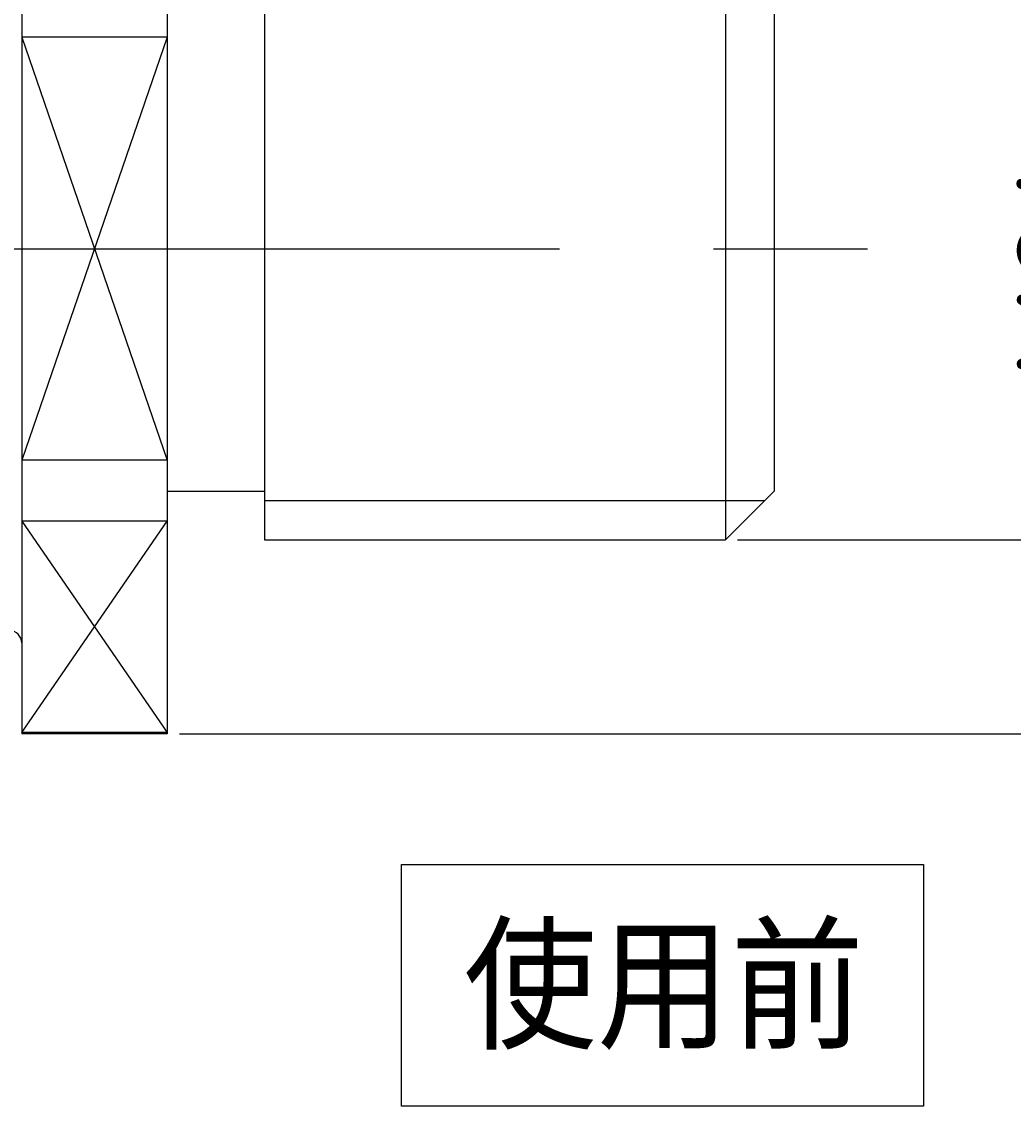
# Model space of a CAD drawing. Extents: x 106 to 361, y 259 to 417.
# Tile 5 of 8: x 228 to 269, y 337 to 381. Entities that reach past the tile are written whole.
import ezdxf

# ---------------------------------------------------------------- set-up
doc = ezdxf.new("R2010")
doc.units = 0
doc.linetypes.add('CENTER', pattern=[50.8, 31.75, -6.35, 6.35, -6.35])
doc.layers.get('0').update_dxf_attribs({"linetype": 'CONTINUOUS'})
doc.layers.get('DEFPOINTS').update_dxf_attribs({"linetype": 'CONTINUOUS'})
for name, color, linetype in [('図形', 7, 'CONTINUOUS'), ('寸法_文字', 3, 'CONTINUOUS'), ('寸法_文字0', 3, 'CONTINUOUS')]:
    doc.layers.add(name, color=color, linetype=linetype)
doc.styles.add('DIMENSION', font='isocp.shx', dxfattribs={"bigfont": 'bigfont.shx'})
doc.styles.add('KANJI', font='TXT', dxfattribs={"bigfont": 'BIGFONT'})
doc.dimstyles.get("Standard").update_dxf_attribs({"dimtxt": 0.18, "dimasz": 0.18, "dimexe": 0.18, "dimexo": 0.0625, "dimgap": 0.09, "dimtad": 0, "dimtih": 1, "dimtoh": 1, "dimzin": 0, "dimcen": 0.09, "dimazin": 3, "dimtfac": 1, "dimtofl": 0, "dimtmove": 0, "dimatfit": 3})

# ---------------------------------------------------------------- blocks, each defined once
blk = doc.blocks.new('_OPEN30')
at = {"color": 0, "linetype": 'BYBLOCK'}
for p, q in [((-1, 0.268), (0, 0)), ((0, 0), (-1, -0.268)), ((0, 0), (-1, 0))]:
    blk.add_line(p, q, dxfattribs=at)
blk = doc.blocks.new('*U99')
at = {"layer": '寸法_文字', "color": 3, "style": 'DIMENSION'}
blk.add_text('M24', height=4.5, rotation=90, dxfattribs=at).set_placement((273.937, 366.459))
blk = doc.blocks.new('*D98')
at = {"layer": 'DEFPOINTS', "color": 0}
for p in [(257.437, 383.859), (257.437, 359.859), (274.437, 359.859)]:
    blk.add_point(p, dxfattribs=at)
at = {"layer": '寸法_文字', "color": 3}
for p, q in [((257.937, 383.859), (276.437, 383.859)), ((274.437, 380.859), (274.437, 362.859)), ((257.937, 359.859), (276.437, 359.859))]:
    blk.add_line(p, q, dxfattribs=at)
blk.add_blockref('*U99', (0, 0))
at = {"layer": '寸法_文字', "color": 3, "xscale": 3.000000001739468, "yscale": 3.000000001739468, "zscale": 3.000000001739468}
for p, rotation in [((274.437, 383.859), 90), ((274.437, 359.859), 270)]:
    blk.add_blockref('_OPEN30', p, dxfattribs=dict(at, rotation=rotation))
blk = doc.blocks.new('*U101')
at = {"layer": '寸法_文字', "color": 3, "style": 'DIMENSION'}
blk.add_text('∅40', height=4.5, rotation=90, dxfattribs=at).set_placement((283.937, 366.457))
blk = doc.blocks.new('*D100')
at = {"layer": 'DEFPOINTS', "color": 0}
for p in [(234.437, 391.859), (234.437, 351.859), (284.437, 351.859)]:
    blk.add_point(p, dxfattribs=at)
at = {"layer": '寸法_文字', "color": 3}
for p, q in [((234.937, 391.859), (286.437, 391.859)), ((284.437, 388.859), (284.437, 354.859)), ((234.937, 351.859), (286.437, 351.859))]:
    blk.add_line(p, q, dxfattribs=at)
blk.add_blockref('*U101', (0, 0))
at = {"layer": '寸法_文字', "color": 3, "xscale": 3.000000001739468, "yscale": 3.000000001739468, "zscale": 3.000000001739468}
for p, rotation in [((284.437, 391.859), 90), ((284.437, 351.859), 270)]:
    blk.add_blockref('_OPEN30', p, dxfattribs=dict(at, rotation=rotation))
blk = doc.blocks.new('*U125')
at = {"layer": '寸法_文字0', "color": 3, "style": 'KANJI'}
blk.add_text('使用前', height=5, dxfattribs=at).set_placement((246.645, 338.854))

msp = doc.modelspace()

# ---------------------------------------------------------------- linework, layer by layer
at = {"layer": '図形', "color": 0, "linetype": 'BYBLOCK'}
for p, q in [((228.437, 391.859), (228.437, 351.859)), ((234.437, 391.859), (234.437, 351.859)), ((238.437, 383.859), (238.437, 359.859)), ((257.437, 383.859), (257.437, 359.859)), ((259.437, 381.859), (259.437, 361.859)), ((234.437, 380.577), (228.437, 380.577)), ((234.437, 363.141), (228.437, 363.141)), ((234.437, 361.859), (238.437, 361.859)), ((259.437, 361.859), (257.437, 359.859)), ((234.437, 360.629), (228.437, 360.629)), ((238.437, 359.859), (257.437, 359.859)), ((234.437, 351.912), (228.437, 351.912)), ((234.437, 351.859), (228.437, 351.859))]:
    msp.add_line(p, q, dxfattribs=at)
at = {"layer": '図形', "color": 3}
for p, q in [((228.437, 380.577), (234.437, 363.141)), ((234.437, 380.577), (228.437, 363.141)), ((238.437, 361.483), (259.061, 361.483)), ((228.437, 360.629), (234.437, 351.912)), ((228.437, 351.912), (234.437, 360.629))]:
    msp.add_line(p, q, dxfattribs=at)
at = {"layer": '図形', "color": 3, "linetype": 'CENTER'}
msp.add_line((117.241, 371.859), (263.633, 371.859), dxfattribs=at)
at = {"layer": '図形', "color": 0, "linetype": 'BYBLOCK'}
msp.add_arc((227.937, 355.609), 0.5, 0, 90, dxfattribs=at)
at = {"layer": '寸法_文字0', "color": 3}
msp.add_lwpolyline([(244.092, 346.469), (265.597, 346.469), (265.597, 336.501), (244.092, 336.501)], close=True, dxfattribs=at)

# ---------------------------------------------------------------- block references
msp.add_blockref('*U125', (0, 0))

# ---------------------------------------------------------------- dimensions: what is measured, and where the dimension line sits
at = {"layer": '寸法_文字', "color": 3}
for base, p1, p2, override, picture, middle in [((284.437, 351.859), (234.437, 391.859), (234.437, 351.859), {"dimscale": 1, "dimpost": '%%c<>', "dimclrd": 3, "dimclre": 3, "dimclrt": 3}, '*D100', (281.687, 371.859)), ((274.437, 359.859), (257.437, 383.859), (257.437, 359.859), {"dimscale": 1, "dimpost": 'M<>', "dimclrd": 3, "dimclre": 3, "dimclrt": 3}, '*D98', (271.687, 371.859))]:
    dim = msp.add_linear_dim(base=base, p1=p1, p2=p2, angle=90, dimstyle='Standard', override=override, dxfattribs=at)
    dim.commit()
    dim.dimension.update_dxf_attribs({"geometry": picture, "text_midpoint": middle})

doc.saveas('drawing.dxf')
